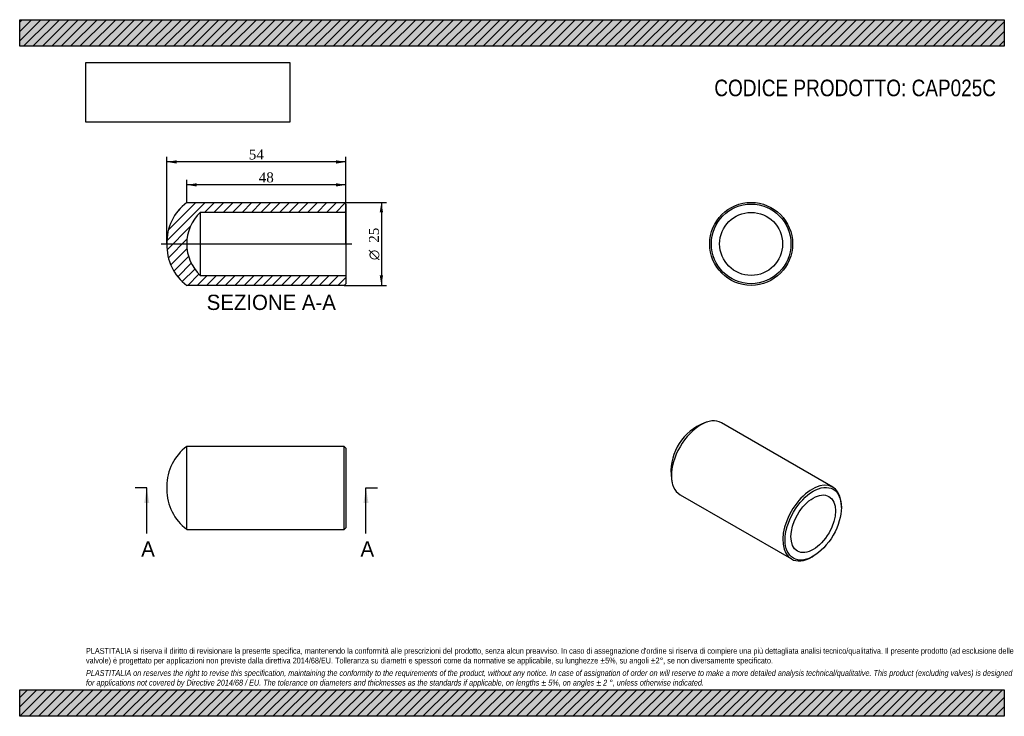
# Model space of a CAD drawing. Header units: millimetres. Extents: x 0 to 297, y 0 to 210.
import ezdxf
from ezdxf.enums import TextEntityAlignment as Align
from ezdxf.lldxf.tags import DXFTag

# ---------------------------------------------------------------- set-up
doc = ezdxf.new("R2010")
doc.units = ezdxf.units.MM
for name, color, linetype in [('CAP025C', 7, 'Continuous'), ('Default', 7, 'Continuous'), ('DV3_Default', 7, 'Continuous')]:
    doc.layers.add(name, color=color, linetype=linetype)
doc.styles.add('SEACAD_Solid_Edge_ANSI', font='seans.ttf')
doc.styles.add('SEACAD_Solid_Edge_ANSI1_Symbols', font='semeca1.ttf')
doc.styles.add('SEACAD_Times_New_Roman', font='times.ttf')
tags = doc.linetypes.add('CENTER2', pattern=[28.575, 19.05, -3.175, 3.175, -3.175]).pattern_tags.tags
tags[10:11] = [DXFTag(74, 4), DXFTag(75, 0), DXFTag(340, '0'), DXFTag(46, 0.0), DXFTag(50, 0.0), DXFTag(44, 0.0), DXFTag(45, 0.0)]
tags[8:9] = [DXFTag(74, 4), DXFTag(75, 0), DXFTag(340, '0'), DXFTag(46, 0.0), DXFTag(50, 0.0), DXFTag(44, 0.0), DXFTag(45, 0.0)]
tags[6:7] = [DXFTag(74, 4), DXFTag(75, 0), DXFTag(340, '0'), DXFTag(46, 0.0), DXFTag(50, 0.0), DXFTag(44, 0.0), DXFTag(45, 0.0)]
tags[4:5] = [DXFTag(74, 4), DXFTag(75, 0), DXFTag(340, '0'), DXFTag(46, 0.0), DXFTag(50, 0.0), DXFTag(44, 0.0), DXFTag(45, 0.0)]
doc.dimstyles.new('ANSImm', dxfattribs={"dimtxt": 3, "dimasz": 3, "dimexe": 1.5, "dimexo": 0, "dimgap": 0.75, "dimtad": 1, "dimdsep": 46, "dimtxsty": 'SEACAD_Times_New_Roman', "dimblk1": '_SE_FILLED', "dimblk2": '_SE_FILLED', "dimsah": 1, "dimcen": 1.5, "dimazin": 0, "dimtfac": 0.85, "dimtdec": 3, "dimtofl": 0, "dimtmove": 0, "dimatfit": 3, "dimfxl": 1, "dimarcsym": 0})
picture_1 = doc.add_image_def('image1.jpg', size_in_pixel=(4302, 1260))

# ---------------------------------------------------------------- blocks, each defined once
blk = doc.blocks.new('SE')
at = {"layer": 'CAP025C', "color": 7, "linetype": 'Continuous'}
for p, q in [((50.39, 56.36), (50.39, 81.36)), ((97.89, 81.36), (50.39, 81.36)), ((97.89, 56.36), (97.89, 81.36)), ((98.39, 80.86), (97.89, 81.36)), ((98.39, 80.86), (98.39, 56.86)), ((44.38, 69.35), (44.38, 68.37)), ((97.89, 56.36), (98.39, 56.86)), ((50.39, 56.36), (97.89, 56.36))]:
    blk.add_line(p, q, dxfattribs=at)
for centre, start, end in [((59.38, 69.35), 126.8311, 180), ((59.38, 68.37), 180, 233.1689)]:
    blk.add_arc(centre, 15, start, end, dxfattribs=at)
blk = doc.blocks.new('SE1')
at = {"layer": 'CAP025C', "color": 7, "linetype": 'Continuous'}
for p, q in [((245.27, 69.07), (211.68, 88.46)), ((199.18, 66.81), (232.77, 47.42)), ((247.86, 62.94), (247.86, 63.35)), ((239.02, 48.04), (239.37, 48.24))]:
    blk.add_line(p, q, dxfattribs=at)
for centre, radius, start, end in [((212.17, 73.76), 15.72, 120.0946, 192.4066), ((211.83, 74.34), 15.04, 107.0439, 120.0843)]:
    blk.add_arc(centre, radius, start, end, dxfattribs=at)
for centre, start_param, end_param in [((205.43, 77.64), 3.141593, 6.283185), ((239.02, 58.25), 2.356194, 6.283185), ((239.02, 58.25), 0, 0.785398)]:
    blk.add_ellipse(centre, major_axis=(-6.25, -10.83), ratio=0.57735, start_param=start_param, end_param=end_param, dxfattribs=at)
for major_axis in [(6, 10.39), (-4.75, -8.23)]:
    blk.add_ellipse((239.37, 58.04), major_axis=major_axis, ratio=0.57735, dxfattribs=at)
blk = doc.blocks.new('SE3')
at = {"color": 7, "linetype": 'Continuous', "style": 'SEACAD_Solid_Edge_ANSI'}
blk.add_text('A', height=4.6, dxfattribs=at).set_placement((36.66, 52.76), align=Align.TOP_LEFT)
blk = doc.blocks.new('SE4')
at = {"color": 7, "linetype": 'Continuous', "style": 'SEACAD_Solid_Edge_ANSI'}
blk.add_text('A', height=4.6, dxfattribs=at).set_placement((102.8, 52.76), align=Align.TOP_LEFT)
blk = doc.blocks.new('SEANNOT_GROUP')
at = {"linetype": 'Continuous'}
blk.add_hatch(color=7, dxfattribs=at).paths.add_polyline_path([(39.09, 64.26), (38.32, 68.86), (37.55, 64.26)])
at = {"color": 7, "linetype": 'Continuous'}
blk.add_lwpolyline([(38.32, 55.06), (38.32, 68.86)], dxfattribs=at)
blk = doc.blocks.new('SEANNOT_GROUP1')
at = {"linetype": 'Continuous'}
blk.add_hatch(color=7, dxfattribs=at).paths.add_polyline_path([(105.23, 64.26), (104.46, 68.86), (103.69, 64.26)])
at = {"color": 7, "linetype": 'Continuous'}
blk.add_lwpolyline([(104.46, 55.06), (104.46, 68.86)], dxfattribs=at)
blk = doc.blocks.new('SE2')
at = {"layer": 'Default', "color": 7, "linetype": 'CENTER2'}
for p, q in [((38.32, 68.86), (34.87, 68.86)), ((104.46, 68.86), (107.91, 68.86))]:
    blk.add_line(p, q, dxfattribs=at)
at = {"layer": 'Default', "color": 7, "linetype": 'CENTER2', "const_width": 0.0001}
blk.add_lwpolyline([(38.32, 68.86), (104.46, 68.86)], dxfattribs=at)
at = {"layer": 'Default'}
for name in ['SEANNOT_GROUP', 'SEANNOT_GROUP1', 'SE3', 'SE4']:
    blk.add_blockref(name, (0, 0), dxfattribs=at)
blk = doc.blocks.new('SE5')
at = {"layer": 'CAP025C', "linetype": 'Continuous'}
h = blk.add_hatch(dxfattribs=at)
h.set_pattern_fill('LINE', scale=0.62992, angle=45, style=0)
edge = h.paths.add_edge_path()
edge.add_line((98.39, 154.41), (97.89, 154.91))
edge.add_line((97.89, 154.91), (50.39, 154.91))
edge.add_arc((59.38, 142.9), 15, 126.8311, 181.8869)
edge.add_arc((59.38, 141.91), 15, 178.1131, 233.1689)
edge.add_line((50.39, 129.91), (97.89, 129.91))
edge.add_line((97.89, 129.91), (98.39, 130.41))
edge.add_line((98.39, 130.41), (98.39, 132.91))
edge.add_line((98.39, 132.91), (54.39, 132.91))
edge.add_arc((63.67, 142.41), 13.28, 134.3327, 225.6673, ccw=False)
edge.add_line((54.39, 151.91), (98.39, 151.91))
edge.add_line((98.39, 151.91), (98.39, 154.41))
at = {"layer": 'CAP025C', "color": 7, "linetype": 'Continuous'}
for p, q in [((50.39, 154.91), (97.89, 154.91)), ((97.89, 154.91), (98.39, 154.41)), ((54.39, 151.91), (54.39, 132.91)), ((98.39, 151.91), (54.39, 151.91)), ((98.39, 154.41), (98.39, 151.91)), ((98.39, 151.91), (98.39, 132.91)), ((44.38, 142.9), (44.38, 141.91)), ((54.39, 132.91), (98.39, 132.91)), ((98.39, 132.91), (98.39, 130.41)), ((97.89, 129.91), (50.39, 129.91)), ((98.39, 130.41), (97.89, 129.91))]:
    blk.add_line(p, q, dxfattribs=at)
for centre, radius, start, end in [((59.38, 142.9), 15, 126.8311, 181.8869), ((63.67, 142.41), 13.28, 134.3327, 225.6673), ((59.38, 141.91), 15, 178.1131, 233.1689)]:
    blk.add_arc(centre, radius, start, end, dxfattribs=at)
at = {"layer": 'DV3_Default', "color": 7, "linetype": 'CENTER2'}
blk.add_line((42.64, 142.41), (100.14, 142.41), dxfattribs=at)
blk = doc.blocks.new('GDimGGroup')
at = {"layer": 'Default', "linetype": 'Continuous'}
for points in [[(109.6, 151.91), (109.1, 154.91), (108.6, 151.91)], [(109.6, 132.91), (108.6, 132.91), (109.1, 129.91)]]:
    blk.add_hatch(color=7, dxfattribs=at).paths.add_polyline_path(points)
at = {"layer": 'Default', "color": 7, "linetype": 'Continuous'}
for p, q in [((97.89, 154.91), (110.6, 154.91)), ((109.1, 154.91), (109.1, 129.91)), ((97.89, 129.91), (110.6, 129.91))]:
    blk.add_line(p, q, dxfattribs=at)
for s, style, p in [('25', 'SEACAD_Times_New_Roman', (105.35, 142.74)), ('O', 'SEACAD_Solid_Edge_ANSI1_Symbols', (105.35, 137.52))]:
    blk.add_text(s, height=3, rotation=90, dxfattribs=dict(at, style=style)).set_placement(p, align=Align.TOP_LEFT)
blk = doc.blocks.new('DMBLK3')
at = {"layer": 'Default', "linetype": 'Continuous'}
for points in [[(53.39, 160.71), (50.39, 160.21), (53.39, 159.71)], [(95.39, 160.71), (95.39, 159.71), (98.39, 160.21)]]:
    blk.add_hatch(color=7, dxfattribs=at).paths.add_polyline_path(points)
at = {"layer": 'Default', "color": 7, "linetype": 'Continuous'}
for p, q in [((50.39, 154.91), (50.39, 161.71)), ((98.39, 153.16), (98.39, 161.71)), ((98.39, 160.21), (50.39, 160.21))]:
    blk.add_line(p, q, dxfattribs=at)
at = {"layer": 'Default', "color": 7, "linetype": 'Continuous', "style": 'SEACAD_Times_New_Roman'}
blk.add_text('48', height=3, dxfattribs=at).set_placement((72.11, 163.96), align=Align.TOP_LEFT)
blk = doc.blocks.new('_SE_FILLED')
at = {"color": 0}
blk.add_line((0, 0), (-1, 0), dxfattribs=at)
blk.add_solid([(0, 0), (-1, -0.1665), (-1, 0.1665), (0, 0)], dxfattribs=at)
blk = doc.blocks.new('SE6')
at = {"layer": 'CAP025C', "color": 7, "linetype": 'Continuous'}
for radius in [12.5, 12, 9.5]:
    blk.add_circle((220.63, 142.41), radius, dxfattribs=at)
blk = doc.blocks.new('DMBLK4')
at = {"layer": 'Default', "linetype": 'Continuous'}
for points in [[(47.39, 167.62), (44.39, 167.12), (47.39, 166.62)], [(95.39, 167.62), (95.39, 166.62), (98.39, 167.12)]]:
    blk.add_hatch(color=7, dxfattribs=at).paths.add_polyline_path(points)
at = {"layer": 'Default', "color": 7, "linetype": 'Continuous'}
for p, q in [((44.39, 142.41), (44.39, 168.62)), ((98.39, 167.12), (44.39, 167.12)), ((98.39, 142.41), (98.39, 168.62))]:
    blk.add_line(p, q, dxfattribs=at)
at = {"layer": 'Default', "color": 7, "linetype": 'Continuous', "style": 'SEACAD_Times_New_Roman'}
blk.add_text('54', height=3, dxfattribs=at).set_placement((69.11, 170.87), align=Align.TOP_LEFT)

msp = doc.modelspace()

# ---------------------------------------------------------------- hatches: boundary and pattern name
at = {"layer": 'Default', "linetype": 'Continuous'}
h = msp.add_hatch(dxfattribs=at)
h.set_pattern_fill('LINE', scale=0.62992, angle=45, style=0)
h.paths.add_polyline_path([(297, 202), (297, 210), (0, 210), (0, 202)])
for points in [[(297, 202), (297, 210), (0, 210), (0, 202)], [(297, 0), (297, 8), (0, 8), (0, 0)]]:
    msp.add_hatch(color=7, dxfattribs=at).paths.add_polyline_path(points)
h = msp.add_hatch(dxfattribs=at)
h.set_pattern_fill('LINE', scale=0.62992, angle=45, style=0)
h.paths.add_polyline_path([(297, 0), (297, 8), (0, 8), (0, 0)])

# ---------------------------------------------------------------- linework, layer by layer
at = {"layer": 'Default', "color": 7, "linetype": 'Continuous'}
for p, q in [((0, 210), (297, 210)), ((0, 202), (0, 210)), ((297, 210), (297, 202)), ((297, 202), (0, 202)), ((0, 8), (297, 8)), ((0, 0), (0, 8)), ((297, 8), (297, 0)), ((297, 0), (0, 0))]:
    msp.add_line(p, q, dxfattribs=at)

# ---------------------------------------------------------------- block references
at = {"layer": 'Default'}
for name in ['SE5', 'GDimGGroup', 'SE6', 'SE1', 'SE', 'SE2']:
    msp.add_blockref(name, (0, 0), dxfattribs=at)

# ---------------------------------------------------------------- texts
at = {"layer": 'Default', "color": 7, "linetype": 'Continuous', "style": 'SEACAD_Solid_Edge_ANSI'}
msp.add_text('SEZIONE A-A', height=4.6, dxfattribs=at).set_placement((56.409, 127.091), align=Align.TOP_LEFT)
at = {"layer": 'Default', "attachment_point": 1}
for s, insert, char_height, width in [('{\\fArial Narrow|b0||i0||c0|p34;\\C7;\\H5.;\\W1.;CODICE PRODOTTO: CAP025C}', (209.528, 191.934), 5, 92.75001), ("{\\fArial Narrow|b0||i0||c0|p34;\\C7;\\H1.75;\\W1.;PLASTITALIA si riserva il diritto di revisionare la presente specifica, mantenendo la conformità alle prescrizioni del prodotto, senza alcun preavviso. In caso di assegnazione d'ordine si riserva di compiere una più dettagliata analisi tecnico/qualitativa. Il presente prodotto (ad esclusione delle \\P}{\\fArial Narrow|b0||i0||c0|p34;\\C7;\\H1.75;\\W1.;valvole) è progettato per applicazioni non previste dalla direttiva 2014/68/EU. Tolleranza su diametri e spessori come da normative se applicabile, su lunghezze ±5%, su angoli ±2°, se non diversamente specificato.\\P}{\\fArial Narrow|b0||i0||c0|p34;\\C7;\\H0.5;\\W1.;   \\P}{\\fArial Narrow|b0||i1||c0|p34;\\C7;\\H1.75;\\W1.;PLASTITALIA on reserves the right to revise this specification, maintaining the conformity to the requirements of the product, without any notice. In case of assignation of order on will reserve to make a more detailed analysis technical/qualitative. This product (excluding valves) is designed \\P}{\\fArial Narrow|b0||i1||c0|p34;\\C7;\\H1.75;\\W1.;for applications not covered by Directive 2014/68 / EU. The tolerance on diameters and thicknesses as the standards if applicable, on lengths ± 5%, on angles ± 2 °, unless otherwise indicated.\\P}", (20, 20.602), 1.75, 257)]:
    msp.add_mtext(s, dxfattribs=dict(at, insert=insert, char_height=char_height, width=width))

# ---------------------------------------------------------------- dimensions: what is measured, and where the dimension line sits
at = {"layer": 'Default', "color": 7, "linetype": 'Continuous'}
for base, p1, p2, picture, middle in [((44.388, 167.123), (98.388, 142.406), (44.388, 142.406), 'DMBLK4', (71.388, 167.123)), ((50.388, 160.208), (98.388, 153.156), (50.388, 154.906), 'DMBLK3', (74.388, 160.208))]:
    dim = msp.add_linear_dim(base=base, p1=p1, p2=p2, text='\\A1;<>', dimstyle='ANSImm', dxfattribs=at)
    dim.commit()
    dim.dimension.update_dxf_attribs({"geometry": picture, "text_midpoint": middle, "dimtype": 160})

# ---------------------------------------------------------------- pictures from other files: only their frames are drawn
image = msp.add_image(picture_1, insert=(20, 179.103), size_in_units=(61.457, 18))
image.dxf.flags = 7

doc.saveas('drawing.dxf')
